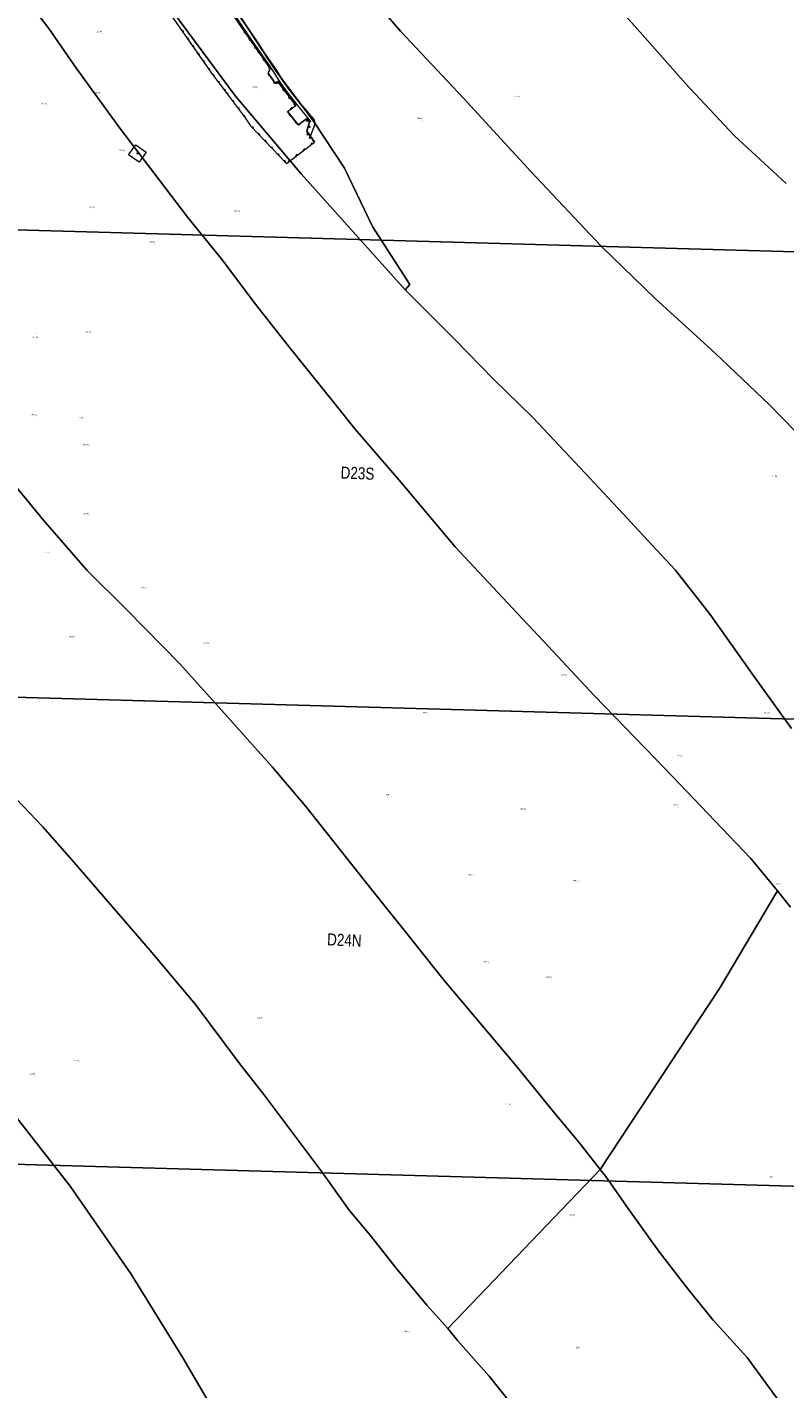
# Model space of a CAD drawing. Header units: metres. Extents: x 345144 to 348639, y 5629211 to 5635235.
# Tile 18 of 256: x 346923 to 347329, y 5629594 to 5630323. Entities that reach past the tile are written whole.
import ezdxf
from ezdxf.enums import TextEntityAlignment as Align

# ---------------------------------------------------------------- set-up
doc = ezdxf.new("R2010")
doc.units = ezdxf.units.M
doc.header["$MEASUREMENT"] = 0
for name, color, linetype in [('028 Geländeform', 7, 'Continuous'), ('028 Geländeform Ausg.', 7, 'Continuous'), ('065-066 Ver_Entsorgung', 7, 'Continuous'), ('065-066 Ver_Entsorgung Ausg.', 7, 'Continuous'), ('081-083 Topographie', 7, 'Continuous'), ('AX Flurstück', 7, 'Continuous'), ('Blatt', 7, 'Continuous'), ('Definitionslinie', 7, 'Continuous'), ('Präsentationsobjekt -Text (punktförmig)', 7, 'Continuous')]:
    doc.layers.add(name, color=color, linetype=linetype)
doc.styles.add('ARIAL', font='arial.ttf', dxfattribs={"height": 1})
doc.styles.add('ARIALIT', font='ariali.ttf', dxfattribs={"height": 1})

# ---------------------------------------------------------------- blocks, each defined once
blk = doc.blocks.new('alk_043x_nrw')
h = blk.add_hatch(color=7)
edge = h.paths.add_edge_path(flags=0)
edge.add_arc((0, 0), 1, 180, 360, ccw=False)
edge.add_arc((0, 0), 1, 0, 180, ccw=False)
blk = doc.blocks.new('alk_3453_nrw')
at = {"true_color": 0x00b2b2}
blk.add_hatch(color=134, dxfattribs=at).paths.add_polyline_path([(-1, -1), (-1, 1), (1, 1), (1, -1)], flags=0)

msp = doc.modelspace()

# ---------------------------------------------------------------- linework, layer by layer
at = {"layer": '065-066 Ver_Entsorgung', "color": 134, "linetype": 'Continuous', "lineweight": 5, "true_color": 0x00b2b2, "flags": 128}
msp.add_lwpolyline([(346981.515, 5630260.216), (346986.985, 5630256.312), (346986.985, 5630256.312), (346983.25, 5630250.885), (346983.25, 5630250.885), (346977.667, 5630254.751), (346977.667, 5630254.751), (346981.515, 5630260.216)], dxfattribs=at)
at = {"layer": '081-083 Topographie', "color": 7, "linetype": 'Continuous', "lineweight": 5, "flags": 128}
for points in [[(346989.252, 5630345.99), (347005.152, 5630322.809), (347005.152, 5630322.809), (347021.993, 5630298.532), (347021.993, 5630298.532), (347029.933, 5630288.088), (347029.933, 5630288.088), (347040.029, 5630274.642)], [(347031.926, 5630333.414), (347041.559, 5630319.028), (347041.559, 5630319.028), (347053.399, 5630301.9), (347053.399, 5630301.9), (347058.505, 5630294.025), (347058.505, 5630294.025), (347059.964, 5630291.765), (347059.964, 5630291.765), (347062.964, 5630287.863), (347062.964, 5630287.863), (347066.279, 5630283.509), (347066.279, 5630283.509), (347068.009, 5630281.198), (347068.009, 5630281.198), (347074.985, 5630272.577), (347074.985, 5630272.577), (347074.554, 5630272.381), (347074.554, 5630272.381), (347073.14, 5630267.52), (347073.14, 5630267.52), (347075.023, 5630264.842), (347075.023, 5630264.842), (347077.264, 5630270.813), (347077.264, 5630270.813), (347077.272, 5630271.795), (347077.272, 5630271.795), (347076.99, 5630273.305), (347076.99, 5630273.305), (347075.978, 5630274.892), (347075.978, 5630274.892), (347074.214, 5630276.95), (347074.214, 5630276.95), (347072.072, 5630279.409), (347072.072, 5630279.409), (347069.564, 5630282.218), (347069.564, 5630282.218), (347063.682, 5630289.695), (347063.682, 5630289.695), (347061.341, 5630292.895), (347061.341, 5630292.895), (347059.315, 5630295.866), (347059.315, 5630295.866), (347056.951, 5630299.755), (347056.951, 5630299.755), (347053.655, 5630304.578), (347053.655, 5630304.578), (347050.464, 5630309.149), (347050.464, 5630309.149), (347046.442, 5630315.227), (347046.442, 5630315.227), (347042.025, 5630321.862), (347042.025, 5630321.862), (347035.143, 5630332.113)], [(347073.287, 5630274.322), (347068.466, 5630270.893), (347068.466, 5630270.893), (347062.676, 5630278.029), (347062.676, 5630278.029), (347067.091, 5630281.129), (347067.091, 5630281.129), (347057.458, 5630293.979), (347057.458, 5630293.979), (347056.131, 5630293.083), (347056.131, 5630293.083), (347052.445, 5630298.457), (347052.445, 5630298.457), (347053.699, 5630300.76), (347053.699, 5630300.76), (347046.652, 5630310.765), (347046.652, 5630310.765), (347033.123, 5630330.386)], [(347040.029, 5630274.642), (347042.956, 5630270.295)], [(347075.724, 5630263.843), (347075.023, 5630264.842), (347075.023, 5630264.842), (347073.14, 5630267.52), (347073.14, 5630267.52), (347074.554, 5630272.381), (347074.554, 5630272.381), (347073.287, 5630274.322)], [(347042.956, 5630270.295), (347062.138, 5630250.226), (347062.138, 5630250.226), (347077.213, 5630261.655), (347077.213, 5630261.655), (347075.724, 5630263.843)]]:
    msp.add_lwpolyline(points, dxfattribs=at)
at = {"layer": 'AX Flurstück', "color": 8, "linetype": 'Continuous', "lineweight": 13, "true_color": 0x808080, "flags": 128}
for points in [[(347090.833, 5630358.544), (347123.2, 5630320.942), (347156.677, 5630285.318), (347193.056, 5630245.872), (347230.665, 5630205.955), (347259.448, 5630177.852), (347291.784, 5630148.533), (347320.704, 5630121.077), (347334.205, 5630107.017)], [(347334.205, 5630107.017), (347320.704, 5630121.077), (347291.784, 5630148.533), (347259.448, 5630177.852), (347230.665, 5630205.955), (347193.056, 5630245.872), (347156.677, 5630285.318), (347123.2, 5630320.942), (347090.833, 5630358.544)], [(346917.748, 5630344.917), (346935.032, 5630322.362), (346949.703, 5630301.06), (346972.952, 5630269.033), (347009.363, 5630221.269), (347027.184, 5630199.253), (347045.559, 5630174.952), (347063.279, 5630152.414), (347087.593, 5630122.245), (347098.843, 5630108.066), (347122.43, 5630080.711), (347152.533, 5630044.971), (347182.96, 5630012.407), (347199.727, 5629994.463), (347227.026, 5629965.226), (347264.88, 5629926.099), (347310.788, 5629878.198), (347324.939, 5629860.797), (347293.902, 5629808.66), (347230.064, 5629711.762), (347219.318, 5629725.522), (347204.338, 5629743.458), (347185.051, 5629767.142), (347165.869, 5629790.016), (347145.953, 5629813.707), (347127.333, 5629837.106), (347108.58, 5629860.508), (347090.944, 5629882.836), (347072.461, 5629906.004), (347054.543, 5629927.163), (347030.526, 5629953.921), (347005.025, 5629982.333), (346976.954, 5630011.008), (346955.568, 5630032.269), (346931.896, 5630059.531), (346911.523, 5630084.199)], [(347331.981, 5629852.137), (347324.939, 5629860.797), (347310.788, 5629878.198), (347264.88, 5629926.099), (347227.026, 5629965.226), (347199.727, 5629994.463), (347182.96, 5630012.407), (347152.533, 5630044.971), (347122.43, 5630080.711), (347098.843, 5630108.066), (347087.593, 5630122.245), (347063.279, 5630152.414), (347045.559, 5630174.952), (347027.184, 5630199.253), (347009.363, 5630221.269), (346972.952, 5630269.033), (346949.703, 5630301.06), (346935.032, 5630322.362), (346917.748, 5630344.917)], [(346986.863, 5630351.201), (347034.905, 5630286.2), (347070.015, 5630244.648), (347125.775, 5630182.598), (347152.525, 5630155.781), (347172.928, 5630134.709), (347194.028, 5630114.164), (347219.39, 5630087.348), (347244.79, 5630060.231), (347248.201, 5630056.221), (347270.21, 5630032.605), (347288.904, 5630008.792), (347312.266, 5629975.807), (347332.479, 5629947.741)], [(347034.334, 5630333.408), (347056.531, 5630299.675), (347076.612, 5630272.753), (347093.246, 5630247.605), (347108.246, 5630216.459), (347128.125, 5630185.427), (347125.775, 5630182.598), (347070.015, 5630244.648), (347034.905, 5630286.2), (346986.863, 5630351.201)], [(347329.588, 5630239.392), (347301.781, 5630265.19), (347275.687, 5630293.031), (347251.35, 5630320.545), (347226.311, 5630348.852)], [(347226.311, 5630348.852), (347251.35, 5630320.545), (347275.687, 5630293.031), (347301.781, 5630265.19), (347329.588, 5630239.392)], [(347332.479, 5629947.741), (347312.266, 5629975.807), (347288.904, 5630008.792), (347270.21, 5630032.605), (347248.201, 5630056.221), (347244.79, 5630060.231), (347219.39, 5630087.348), (347194.028, 5630114.164), (347172.928, 5630134.709), (347152.525, 5630155.781), (347125.775, 5630182.598), (347128.125, 5630185.427), (347108.246, 5630216.459), (347093.246, 5630247.605), (347076.612, 5630272.753), (347056.531, 5630299.675), (347034.334, 5630333.408)], [(346911.523, 5630084.199), (346931.896, 5630059.531), (346955.568, 5630032.269), (346976.954, 5630011.008), (347005.025, 5629982.333), (347030.526, 5629953.921), (347054.543, 5629927.163), (347072.461, 5629906.004), (347090.944, 5629882.836), (347108.58, 5629860.508), (347127.333, 5629837.106), (347145.953, 5629813.707), (347165.869, 5629790.016), (347185.051, 5629767.142), (347204.338, 5629743.458), (347219.318, 5629725.522), (347230.064, 5629711.762), (347148.529, 5629626.676), (347137.285, 5629639.168), (347120.859, 5629658.929), (347106.952, 5629676.518), (347095.746, 5629690.037), (347081.15, 5629710.405), (347063.982, 5629733.309), (347050.069, 5629751.87), (347037.089, 5629768.47), (347013.48, 5629799.958), (346989.156, 5629829.018), (346965.509, 5629856.442), (346947.522, 5629877.3), (346931.574, 5629895.361), (346903.558, 5629924.641)], [(346903.558, 5629924.641), (346931.574, 5629895.361), (346947.522, 5629877.3), (346965.509, 5629856.442), (346989.156, 5629829.018), (347013.48, 5629799.958), (347037.089, 5629768.47), (347050.069, 5629751.87), (347063.982, 5629733.309), (347081.15, 5629710.405), (347095.746, 5629690.037), (347106.952, 5629676.518), (347120.859, 5629658.929), (347137.285, 5629639.168), (347148.529, 5629626.676), (347153.723, 5629620.148), (347170.66, 5629601.029), (347185.655, 5629582.451)], [(346766.852, 5629911.931), (346797.358, 5629878.31), (346837.427, 5629835.505), (346874.933, 5629794.375), (346908.36, 5629751.86), (346914.46, 5629743.637), (346946.364, 5629702.805), (346979.113, 5629655.674), (347006.726, 5629610.964), (347052.403, 5629533.018)], [(347329.704, 5629582.807), (347328.091, 5629581.912), (347327.603, 5629585.153), (347308.792, 5629611.016), (347290.611, 5629631.038), (347276.362, 5629648.789), (347261.363, 5629668.249), (347245.387, 5629690.309), (347233.057, 5629707.972), (347230.064, 5629711.762), (347293.902, 5629808.66), (347324.939, 5629860.797), (347331.981, 5629852.137)], [(347052.403, 5629533.018), (347006.726, 5629610.964), (346979.113, 5629655.674), (346946.364, 5629702.805), (346914.46, 5629743.637)], [(347148.529, 5629626.676), (347230.064, 5629711.762), (347233.057, 5629707.972), (347245.387, 5629690.309), (347261.363, 5629668.249), (347276.362, 5629648.789), (347290.611, 5629631.038), (347308.792, 5629611.016), (347327.603, 5629585.153), (347328.091, 5629581.912), (347327.079, 5629581.351), (347263.682, 5629553.097), (347228.946, 5629522.414), (347224.832, 5629528.373), (347214.166, 5629543.821), (347204.796, 5629556.268), (347185.655, 5629582.451), (347170.66, 5629601.029), (347153.723, 5629620.148), (347148.529, 5629626.676)]]:
    msp.add_lwpolyline(points, dxfattribs=at)
at = {"layer": 'Blatt', "color": 205, "linetype": 'Continuous', "lineweight": 5, "true_color": 0x873099, "flags": 128}
for points in [[(346853.841, 5630216.41), (346860.876, 5630466.287), (347360.632, 5630452.215), (347353.596, 5630202.337), (346853.841, 5630216.41)], [(346846.805, 5629966.53), (346853.841, 5630216.41), (347353.596, 5630202.337), (347346.56, 5629952.461), (346846.805, 5629966.53)], [(346839.768, 5629716.655), (346846.805, 5629966.53), (347346.56, 5629952.461), (347339.523, 5629702.583), (346839.768, 5629716.655)], [(347195.399, 5629462.797), (347195.029, 5629456.578), (346832.731, 5629466.777), (346839.768, 5629716.655), (347339.523, 5629702.583), (347336.337, 5629589.449), (347329.704, 5629582.807), (347328.091, 5629581.912), (347327.08, 5629581.351), (347263.682, 5629553.097), (347228.947, 5629522.414), (347227.817, 5629521.498), (347222.92, 5629517.53), (347217.705, 5629513.353), (347213.869, 5629509.699), (347207.483, 5629502.216), (347204.585, 5629498.032), (347202.882, 5629495.572), (347200.582, 5629491.729), (347199.457, 5629488.27), (347197.388, 5629484.679), (347195.399, 5629462.797)]]:
    msp.add_lwpolyline(points, dxfattribs=at)
at = {"layer": 'Definitionslinie', "color": 7, "linetype": 'Continuous', "lineweight": 5, "flags": 128}
for points in [[(346989.252, 5630345.99), (347005.152, 5630322.809)], [(347031.926, 5630333.414), (347041.559, 5630319.028)], [(347033.123, 5630330.386), (347046.652, 5630310.765)], [(347035.143, 5630332.113), (347042.025, 5630321.862)], [(347005.152, 5630322.809), (347021.993, 5630298.532)], [(347006.574, 5630321.637), (347006.448, 5630320.941), (347007.144, 5630320.815)], [(347006.574, 5630321.637), (347006.448, 5630320.941), (347007.144, 5630320.815)], [(347009.423, 5630317.529), (347009.298, 5630316.833), (347009.993, 5630316.707)], [(347009.423, 5630317.529), (347009.298, 5630316.833), (347009.993, 5630316.707)], [(347039.76, 5630319.88), (347039.888, 5630320.576), (347039.192, 5630320.703)], [(347039.76, 5630319.88), (347039.888, 5630320.576), (347039.192, 5630320.703)], [(347041.559, 5630319.028), (347053.399, 5630301.9)], [(347042.025, 5630321.862), (347046.442, 5630315.227)], [(347042.598, 5630315.764), (347042.726, 5630316.459), (347042.03, 5630316.587)], [(347042.598, 5630315.764), (347042.726, 5630316.459), (347042.03, 5630316.587)], [(347012.273, 5630313.42), (347012.148, 5630312.725), (347012.843, 5630312.599)], [(347012.273, 5630313.42), (347012.148, 5630312.725), (347012.843, 5630312.599)], [(347015.123, 5630309.312), (347014.997, 5630308.616), (347015.693, 5630308.491)], [(347015.123, 5630309.312), (347014.997, 5630308.616), (347015.693, 5630308.491)], [(347045.436, 5630311.647), (347045.564, 5630312.343), (347044.869, 5630312.471)], [(347045.436, 5630311.647), (347045.564, 5630312.343), (347044.869, 5630312.471)], [(347046.442, 5630315.227), (347050.464, 5630309.149)], [(347047.175, 5630309.154), (347047.296, 5630309.85), (347046.6, 5630309.971)], [(347047.175, 5630309.154), (347047.296, 5630309.85), (347046.6, 5630309.971)], [(347046.652, 5630310.765), (347053.699, 5630300.76)], [(347050.464, 5630309.149), (347053.655, 5630304.578)], [(347017.973, 5630305.204), (347017.847, 5630304.508), (347018.543, 5630304.382)], [(347017.973, 5630305.204), (347017.847, 5630304.508), (347018.543, 5630304.382)], [(347020.823, 5630301.096), (347020.697, 5630300.4), (347021.393, 5630300.274)], [(347020.823, 5630301.096), (347020.697, 5630300.4), (347021.393, 5630300.274)], [(347050.055, 5630305.066), (347050.176, 5630305.762), (347049.479, 5630305.883)], [(347050.055, 5630305.066), (347050.176, 5630305.762), (347049.479, 5630305.883)], [(347052.934, 5630300.978), (347053.055, 5630301.675), (347052.358, 5630301.796)], [(347052.934, 5630300.978), (347053.055, 5630301.675), (347052.358, 5630301.796)], [(347053.399, 5630301.9), (347058.505, 5630294.025)], [(347053.655, 5630304.578), (347056.951, 5630299.755)], [(347021.993, 5630298.532), (347029.933, 5630288.088)], [(347023.032, 5630297.991), (347022.937, 5630297.29), (347023.638, 5630297.195)], [(347023.032, 5630297.991), (347022.937, 5630297.29), (347023.638, 5630297.195)], [(347026.058, 5630294.011), (347025.963, 5630293.31), (347026.664, 5630293.215)], [(347026.058, 5630294.011), (347025.963, 5630293.31), (347026.664, 5630293.215)], [(347052.744, 5630297.136), (347052.874, 5630297.832), (347052.179, 5630297.961)], [(347052.744, 5630297.136), (347052.874, 5630297.832), (347052.179, 5630297.961)], [(347052.394, 5630299.409), (347053.072, 5630299.609), (347052.872, 5630300.287)], [(347052.394, 5630299.409), (347053.072, 5630299.609), (347052.872, 5630300.287)], [(347052.445, 5630298.457), (347053.699, 5630300.76)], [(347052.445, 5630298.457), (347056.131, 5630293.083)], [(347055.573, 5630293.013), (347055.702, 5630293.708), (347055.007, 5630293.838)], [(347055.573, 5630293.013), (347055.702, 5630293.708), (347055.007, 5630293.838)], [(347056.131, 5630293.083), (347057.458, 5630293.979)], [(347057.489, 5630293.396), (347056.795, 5630293.531), (347056.66, 5630292.837)], [(347057.489, 5630293.396), (347056.795, 5630293.531), (347056.66, 5630292.837)], [(347056.951, 5630299.755), (347059.315, 5630295.866)], [(347057.676, 5630292.855), (347057.776, 5630293.555), (347057.076, 5630293.655)], [(347057.676, 5630292.855), (347057.776, 5630293.555), (347057.076, 5630293.655)], [(347057.458, 5630293.979), (347067.091, 5630281.129)], [(347058.505, 5630294.025), (347059.964, 5630291.765)], [(347059.315, 5630295.866), (347061.341, 5630292.895)], [(347029.084, 5630290.03), (347028.989, 5630289.33), (347029.69, 5630289.234)], [(347029.084, 5630290.03), (347028.989, 5630289.33), (347029.69, 5630289.234)], [(347029.933, 5630288.088), (347040.029, 5630274.642)], [(347030.577, 5630288.063), (347030.478, 5630287.363), (347031.178, 5630287.263)], [(347030.577, 5630288.063), (347030.478, 5630287.363), (347031.178, 5630287.263)], [(347059.964, 5630291.765), (347062.964, 5630287.863)], [(347060.675, 5630288.854), (347060.775, 5630289.554), (347060.075, 5630289.654)], [(347060.675, 5630288.854), (347060.775, 5630289.554), (347060.075, 5630289.654)], [(347061.341, 5630292.895), (347063.682, 5630289.695)], [(347062.964, 5630287.863), (347066.279, 5630283.509)], [(347063.682, 5630289.695), (347069.564, 5630282.218)], [(347033.579, 5630284.064), (347033.48, 5630283.364), (347034.18, 5630283.265)], [(347033.579, 5630284.064), (347033.48, 5630283.364), (347034.18, 5630283.265)], [(347036.582, 5630280.066), (347036.482, 5630279.366), (347037.182, 5630279.266)], [(347036.582, 5630280.066), (347036.482, 5630279.366), (347037.182, 5630279.266)], [(347062.676, 5630278.029), (347067.091, 5630281.129)], [(347063.674, 5630284.854), (347063.774, 5630285.554), (347063.074, 5630285.654)], [(347063.674, 5630284.854), (347063.774, 5630285.554), (347063.074, 5630285.654)], [(347064.187, 5630279.701), (347064.884, 5630279.579), (347065.005, 5630280.276)], [(347064.187, 5630279.701), (347064.884, 5630279.579), (347065.005, 5630280.276)], [(347066.673, 5630280.853), (347066.773, 5630281.553), (347066.073, 5630281.653)], [(347066.673, 5630280.853), (347066.773, 5630281.553), (347066.073, 5630281.653)], [(347066.279, 5630283.509), (347068.009, 5630281.198)], [(347068.009, 5630281.198), (347074.985, 5630272.577)], [(347069.564, 5630282.218), (347072.072, 5630279.409)], [(347072.072, 5630279.409), (347074.214, 5630276.95)], [(347039.584, 5630276.068), (347039.484, 5630275.367), (347040.184, 5630275.268)], [(347039.584, 5630276.068), (347039.484, 5630275.367), (347040.184, 5630275.268)], [(347040.029, 5630274.642), (347042.956, 5630270.295)], [(347062.676, 5630278.029), (347068.466, 5630270.893)], [(347063.923, 5630275.699), (347063.996, 5630276.402), (347063.293, 5630276.476)], [(347063.923, 5630275.699), (347063.996, 5630276.402), (347063.293, 5630276.476)], [(347067.073, 5630271.816), (347067.146, 5630272.52), (347066.443, 5630272.593)], [(347067.073, 5630271.816), (347067.146, 5630272.52), (347066.443, 5630272.593)], [(347068.466, 5630270.893), (347073.287, 5630274.322)], [(347073.611, 5630273.939), (347072.914, 5630274.057), (347072.796, 5630273.359)], [(347073.611, 5630273.939), (347072.914, 5630274.057), (347072.796, 5630273.359)], [(347073.14, 5630267.52), (347074.554, 5630272.381)], [(347074.214, 5630276.95), (347075.978, 5630274.892)], [(347074.554, 5630272.381), (347074.985, 5630272.577)], [(347075.978, 5630274.892), (347076.99, 5630273.305)], [(347076.99, 5630273.305), (347077.272, 5630271.795)], [(347077.272, 5630271.795), (347077.264, 5630270.813)], [(347042.956, 5630270.295), (347062.138, 5630250.226)], [(347043.926, 5630270.004), (347043.91, 5630269.297), (347044.617, 5630269.281)], [(347043.926, 5630270.004), (347043.91, 5630269.297), (347044.617, 5630269.281)], [(347047.381, 5630266.389), (347047.365, 5630265.682), (347048.072, 5630265.666)], [(347047.381, 5630266.389), (347047.365, 5630265.682), (347048.072, 5630265.666)], [(347069.537, 5630271.041), (347068.839, 5630271.158), (347068.722, 5630270.461)], [(347069.537, 5630271.041), (347068.839, 5630271.158), (347068.722, 5630270.461)], [(347073.14, 5630267.52), (347075.023, 5630264.842)], [(347075.023, 5630264.842), (347077.264, 5630270.813)], [(347050.836, 5630262.775), (347050.82, 5630262.068), (347051.527, 5630262.052)], [(347050.836, 5630262.775), (347050.82, 5630262.068), (347051.527, 5630262.052)], [(347054.29, 5630259.16), (347054.274, 5630258.453), (347054.981, 5630258.437)], [(347054.29, 5630259.16), (347054.274, 5630258.453), (347054.981, 5630258.437)], [(347062.138, 5630250.226), (347077.213, 5630261.655)], [(347070.967, 5630257.547), (347071.668, 5630257.451), (347071.764, 5630258.151)], [(347070.967, 5630257.547), (347071.668, 5630257.451), (347071.764, 5630258.151)], [(347074.952, 5630260.568), (347075.652, 5630260.472), (347075.748, 5630261.172)], [(347074.952, 5630260.568), (347075.652, 5630260.472), (347075.748, 5630261.172)], [(347075.724, 5630263.843), (347077.213, 5630261.655)], [(347076.336, 5630262.054), (347076.469, 5630262.749), (347075.774, 5630262.881)], [(347076.336, 5630262.054), (347076.469, 5630262.749), (347075.774, 5630262.881)], [(347057.745, 5630255.546), (347057.729, 5630254.839), (347058.436, 5630254.823)], [(347057.745, 5630255.546), (347057.729, 5630254.839), (347058.436, 5630254.823)], [(347061.2, 5630251.931), (347061.184, 5630251.224), (347061.891, 5630251.208)], [(347061.2, 5630251.931), (347061.184, 5630251.224), (347061.891, 5630251.208)], [(347062.998, 5630251.506), (347063.699, 5630251.409), (347063.795, 5630252.11)], [(347062.998, 5630251.506), (347063.699, 5630251.409), (347063.795, 5630252.11)], [(347066.983, 5630254.527), (347067.683, 5630254.43), (347067.78, 5630255.131)], [(347066.983, 5630254.527), (347067.683, 5630254.43), (347067.78, 5630255.131)]]:
    msp.add_lwpolyline(points, dxfattribs=at)
at = {"layer": 'Definitionslinie', "color": 7, "linetype": 'Continuous', "lineweight": 5}
for centre, start, end in [((347073.292, 5630272.942), -74.999646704, -105.000353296), ((347073.292, 5630272.942), -74.999646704, -105.000353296), ((347073.468, 5630265.75), -74.999646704, -105.000353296), ((347073.468, 5630265.75), -74.999646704, -105.000353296), ((347074.567, 5630269.741), -74.999646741, -105.000353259), ((347074.567, 5630269.741), -74.999646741, -105.000353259), ((347074.76, 5630263.911), -74.999646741, -105.000353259), ((347074.76, 5630263.911), -74.999646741, -105.000353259)]:
    msp.add_arc(centre, 0.374771, start, end, dxfattribs=at)

# ---------------------------------------------------------------- block references
at = {"layer": '028 Geländeform', "xscale": 0.125, "yscale": 0.125}
for p, rotation in [((346963.472, 5630319.654), -2.326094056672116), ((346961.585, 5630286.412), -2.326094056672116), ((347046.646, 5630289.966), -2.326036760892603), ((346933.913, 5630281.07), -2.326094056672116), ((347186.877, 5630284.925), -2.326094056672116), ((347135.02, 5630273.26), -2.326094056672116), ((346978.457, 5630254.539), -2.326036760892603), ((346959.418, 5630225.723), -2.326094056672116), ((347037.221, 5630223.602), -2.326036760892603), ((346991.652, 5630207.061), -2.326094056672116), ((346928.648, 5630159.012), -2.325521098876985), ((346957.527, 5630158.92), -2.325521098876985), ((346928.571, 5630114.631), -2.325521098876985), ((346953.294, 5630112.946), -2.325521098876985), ((346956.234, 5630098.539), -2.325521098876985), ((347324.804, 5630081.554), -2.325521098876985), ((346956.383, 5630061.602), -2.326094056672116), ((346935.28, 5630041.036), -2.325521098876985), ((346987.227, 5630022.011), -2.325463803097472), ((346948.71, 5629995.796), -2.325521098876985), ((347020.791, 5629992.22), -2.325521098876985), ((347212.206, 5629975.475), -2.325463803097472), ((346986.249, 5629961.402), -2.326094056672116), ((347320.92, 5629958.382), -2.325463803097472), ((347138.089, 5629955.079), -2.324948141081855), ((347183.283, 5629956.083), -2.324948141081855), ((347273.914, 5629932.04), -2.325463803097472), ((347118.448, 5629911.165), -2.324375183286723), ((347190.304, 5629903.555), -2.324948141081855), ((347272.119, 5629905.656), -2.326036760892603), ((347162.49, 5629868.33), -2.325521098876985), ((347218.511, 5629865.277), -2.326036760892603), ((347327.25, 5629863.376), -2.325521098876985), ((347170.57, 5629821.831), -2.325521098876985), ((347204.065, 5629813.659), -2.324948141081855), ((347049.292, 5629791.892), -2.326094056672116), ((346951.337, 5629768.801), -2.325521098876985), ((346927.598, 5629761.953), -2.325521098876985), ((347182.391, 5629745.433), -2.325521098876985), ((347216.635, 5629686.29), -2.326667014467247), ((347128.23, 5629623.929), -2.325521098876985)]:
    msp.add_blockref('alk_043x_nrw', p, dxfattribs=dict(at, rotation=rotation))
at = {"layer": '065-066 Ver_Entsorgung Ausg.', "xscale": 0.5, "yscale": 0.5}
msp.add_blockref('alk_3453_nrw', (346982.384, 5630255.541), dxfattribs=at)

# ---------------------------------------------------------------- texts
at = {"layer": '028 Geländeform Ausg.', "color": 44, "true_color": 0xb27500, "style": 'ARIAL', "width": 0.8}
for s, height, p in [('362.86', 0.6761367, (346960.501, 5630320.425)), ('363.56', 0.6761367, (346959.766, 5630287.766)), ('362.96', 0.6761367, (347043.676, 5630290.737)), ('360.76', 0.6761367, (347183.907, 5630285.696)), ('363.66', 0.6761366, (346930.943, 5630281.842)), ('361.56', 0.6761367, (347132.049, 5630274.031)), ('364.36', 0.6761367, (346972.658, 5630256.849)), ('364.66', 0.6761367, (346956.447, 5630226.494)), ('363.66', 0.6761367, (347034.251, 5630224.374)), ('364.66', 0.6761367, (346988.682, 5630207.832)), ('365.56', 0.6761367, (346926.278, 5630156.881)), ('365.36', 0.6761367, (346954.557, 5630159.691)), ('366.06', 0.6761367, (346925.601, 5630115.402)), ('365.56', 0.6761366, (346950.324, 5630113.717)), ('365.46', 0.6761367, (346953.263, 5630099.31)), ('351.56', 0.6761366, (347321.833, 5630082.325)), ('365.26', 0.6761367, (346953.413, 5630062.373)), ('365.76', 0.6761367, (346932.309, 5630041.807)), ('364.46', 0.6761367, (346984.256, 5630022.783)), ('365.76', 0.6761367, (346945.739, 5629996.567)), ('363.76', 0.6761366, (347017.821, 5629992.991)), ('358.56', 0.6761366, (347209.235, 5629976.246)), ('364.56', 0.6761367, (346983.278, 5629962.173)), ('360.56', 0.6761367, (347135.118, 5629955.85)), ('359.76', 0.6761366, (347180.312, 5629956.854)), ('357.66', 0.6761367, (347317.779, 5629955.762)), ('358.36', 0.6761367, (347270.943, 5629932.811)), ('360.56', 0.6761367, (347115.478, 5629911.936)), ('359.76', 0.6761366, (347187.333, 5629904.326)), ('357.56', 0.6761366, (347269.148, 5629906.427)), ('360.66', 0.6761367, (347159.519, 5629869.101)), ('360.16', 0.6761367, (347215.541, 5629866.048)), ('356.76', 0.6761367, (347324.28, 5629864.147)), ('362.26', 0.6761367, (347167.599, 5629822.602)), ('361.86', 0.6761367, (347201.095, 5629814.43)), ('356.36', 0.6761367, (347046.321, 5629792.663)), ('353.26', 0.6761367, (346948.366, 5629769.572)), ('353.16', 0.6761367, (346924.627, 5629762.724)), ('360.36', 0.6761367, (347179.42, 5629746.204)), ('360.66', 0.6761367, (347213.664, 5629687.061)), ('363.56', 0.6761366, (347125.26, 5629624.7))]:
    msp.add_text(s, height=height, dxfattribs=at).set_placement(p)
at = {"layer": 'Blatt', "color": 205, "true_color": 0x873099, "style": 'ARIAL', "width": 0.8}
for s, height, rotation, p in [('D23S', 6.4592501, -2.326065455, (347100.2, 5630084.435)), ('D24N', 6.4592498, -2.324920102, (347093.164, 5629834.557))]:
    msp.add_text(s, height=height, rotation=rotation, dxfattribs=at).set_placement(p, align=Align.MIDDLE_CENTER)
at = {"layer": 'Präsentationsobjekt -Text (punktförmig)', "color": 8, "true_color": 0x808080, "style": 'ARIALIT'}
for s, p in [('393', (347321.554, 5629707.729)), ('394', (347218.081, 5629616.456))]:
    msp.add_text(s, height=0.8421, dxfattribs=at).set_placement(p, align=Align.MIDDLE_CENTER)

doc.saveas('drawing.dxf')
